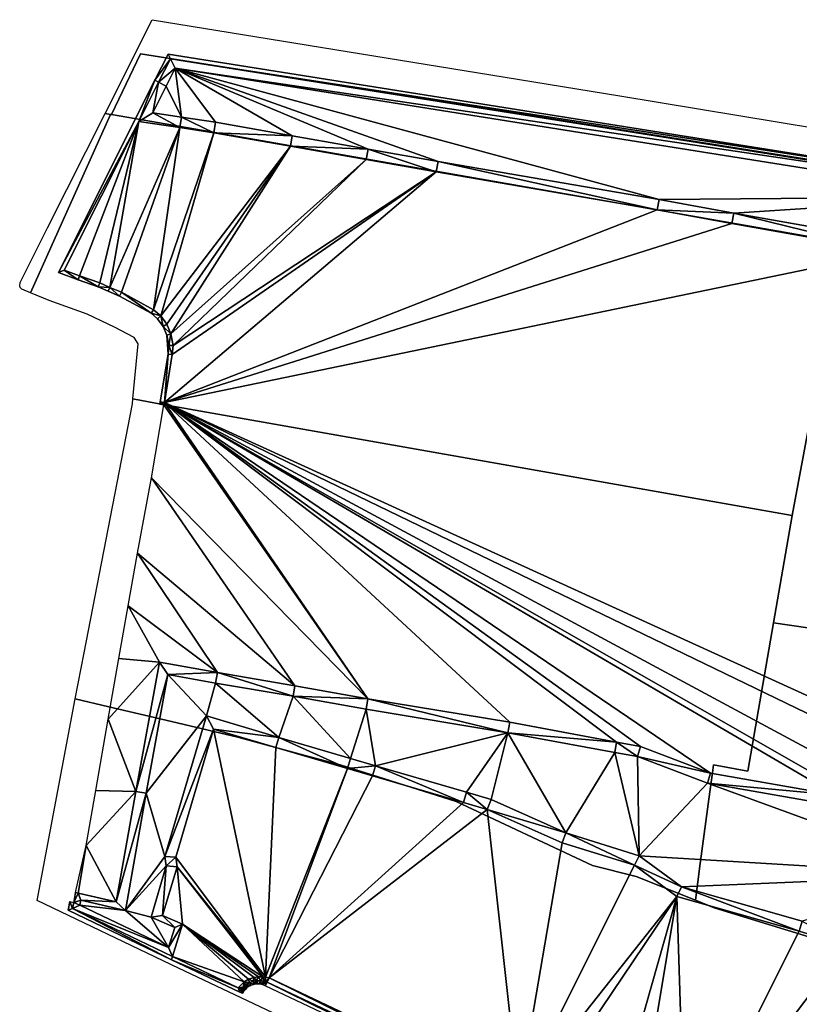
# Model space of a CAD drawing. Header units: millimetres. Extents: x 132691 to 133749, y 516184 to 516906.
# Tile 2 of 15: x 132691 to 132912, y 516364 to 516643. Entities that reach past the tile are written whole.
import ezdxf

# ---------------------------------------------------------------- set-up
doc = ezdxf.new("R2010")
doc.units = ezdxf.units.MM
for name, color, linetype, plot in [('dieptelijn_-1p9', 40, 'Continuous', False), ('dieptelijn_-2p2', 51, 'Continuous', False), ('dieptelijn_-2p5', 90, 'Continuous', False), ('dieptelijn_-3p1', 140, 'Continuous', False)]:
    doc.layers.add(name, color=color, linetype=linetype, plot=plot)
doc.layers.add('dieptelijn_variabel', color=212, linetype='Continuous')
doc.layers.add('TI23311_MV_hoeveelheden_bestek_0103', color=1, linetype='Continuous')
doc.layers.add('Nieuw oppervlak', color=2, linetype='Continuous', true_color=0xffff00)

msp = doc.modelspace()

# ---------------------------------------------------------------- linework, layer by layer
at = {"layer": 'dieptelijn_-1p9', "elevation": -1.9}
for points in [[(132760.94, 516369.36), (132760.28, 516369.65), (132759.77, 516369.76), (132759.27, 516369.85), (132758.48, 516369.85), (132757.72, 516369.75), (132756.84, 516369.44), (132756.13, 516369.05), (132755.67, 516368.71), (132755.32, 516368.35), (132755.16, 516368.17), (132754.91, 516367.83), (132754.53, 516367.17)], [(132857.18, 516323.3), (132836.76, 516333.36), (132831.8, 516335.82), (132760.94, 516369.36)]]:
    msp.add_lwpolyline(points, dxfattribs=at)
at = {"layer": 'dieptelijn_-2p2', "elevation": -2.2}
for points in [[(132975.04, 516584.13), (132975.66, 516592.08), (132966.04, 516596.64), (132733.41, 516633.6), (132729.64, 516626.22), (132702.3, 516571.72), (132707.89, 516569.62), (132713.61, 516567.61), (132716.4, 516566.37), (132719.65, 516565), (132728.57, 516560.15), (132730.42, 516558.54), (132732.02, 516556.4), (132733.05, 516553.92), (132733.62, 516550.95), (132733.38, 516548.57), (132731.16, 516535.05), (132731.04, 516534.35)], [(132705.5, 516393.27), (132705.05, 516390.83)], [(132705.05, 516390.83), (132734.41, 516376.78)], [(132734.41, 516376.78), (132753.71, 516367.55)], [(132761.45, 516370.44), (132761.11, 516370.58), (132760.55, 516370.72), (132759.64, 516370.77), (132758.42, 516370.75), (132757.51, 516370.64), (132756.47, 516370.26), (132755.64, 516369.81), (132755.08, 516369.39), (132754.65, 516368.96), (132754.46, 516368.73), (132754.16, 516368.33), (132753.71, 516367.55)], [(132885.66, 516301.87), (132884.67, 516313.44), (132879.39, 516319.13), (132865.4, 516322.1), (132865.4, 516322.1), (132857.62, 516324.43), (132837.29, 516334.44), (132832.32, 516336.9), (132761.45, 516370.44)]]:
    msp.add_lwpolyline(points, dxfattribs=at)
at = {"layer": 'dieptelijn_-2p5', "elevation": -2.5}
for points in [[(132973.3, 516577.18), (132974.4, 516591.35), (132965.68, 516595.48), (132734.08, 516632.28), (132730.71, 516625.68), (132703.97, 516572.37), (132708.3, 516570.75), (132714.05, 516568.73), (132716.88, 516567.47), (132720.17, 516566.08), (132729.26, 516561.15), (132731.3, 516559.36), (132733.07, 516557), (132734.2, 516554.27), (132734.83, 516551), (132734.57, 516548.41), (132732.35, 516534.86), (132732.23, 516534.15)], [(132725.12, 516614.53), (132736.73, 516612.82), (132746.39, 516611.35), (132768.11, 516607.54), (132789.59, 516603.7), (132809.45, 516600.25), (132872.09, 516589.43), (132893.32, 516585.57), (132938.54, 516577.56)], [(132707.86, 516395.66), (132710.2, 516409.19), (132712.9, 516424.74), (132716.44, 516445.01), (132719.43, 516462.24), (132722.05, 516477.13), (132724.7, 516492.13), (132728.73, 516513.49), (132732.23, 516534.15)], [(132922.82, 516423.49), (132887.22, 516429.71), (132867.34, 516437.29), (132860.6, 516438.48), (132830.28, 516444.11), (132790.06, 516450.78), (132769.36, 516454.49), (132747.4, 516458.2), (132730.93, 516461.17), (132724.25, 516424.52), (132718.69, 516393.17), (132707.18, 516395.82), (132706.27, 516391.25)], [(132734.67, 516377.66), (132737.48, 516386.89), (132731.85, 516389.33), (132735.96, 516403.16), (132735.56, 516405.87), (132746.27, 516442.18), (132763.97, 516436.93), (132784.24, 516430.97), (132791.35, 516428.89), (132817.18, 516421.41), (132823.93, 516419.36), (132845.16, 516409.9), (132865.67, 516403.55), (132877.64, 516394.69), (132912.41, 516384.87), (132925.9, 516380.67), (132912.41, 516337.72), (132900.05, 516298.85)], [(132706.27, 516391.25), (132734.63, 516377.68)], [(132734.63, 516377.68), (132753.28, 516368.75)], [(132762.02, 516371.62), (132761.03, 516371.85), (132760.25, 516371.92), (132759.06, 516371.92), (132757.8, 516371.75), (132756.2, 516371.24), (132755.01, 516370.47), (132753.28, 516368.75)], [(132886.88, 516302.86), (132885.92, 516313.99), (132880.06, 516320.32), (132865.73, 516323.36), (132858.1, 516325.64), (132837.86, 516335.6), (132832.89, 516338.07), (132762.02, 516371.62)]]:
    msp.add_lwpolyline(points, dxfattribs=at)
at = {"layer": 'dieptelijn_-3p1', "elevation": -3.1}
for points in [[(132971.88, 516589.89), (132964.97, 516593.16), (132735.43, 516629.64), (132732.86, 516624.59), (132729.04, 516616.98)], [(132942.01, 516579.99), (132893.85, 516588.52), (132872.62, 516592.39), (132809.96, 516603.21), (132790.11, 516606.65), (132768.63, 516610.5), (132746.88, 516614.31), (132737.18, 516615.78), (132729.04, 516616.98)], [(132913.26, 516387.75), (132878.98, 516397.43), (132867.04, 516406.27), (132846.22, 516412.72), (132824.98, 516422.18), (132818.04, 516424.29), (132792.19, 516431.77), (132785.09, 516433.85), (132764.82, 516439.81), (132744.25, 516445.91), (132732.49, 516406.09), (132732.89, 516403.38), (132728.57, 516388.8), (132735.29, 516385.87), (132733.52, 516380.2), (132708.36, 516392.24), (132708.62, 516393.64), (132721.3, 516390.73), (132727.2, 516423.99), (132733.34, 516457.69), (132746.88, 516455.24), (132768.84, 516451.54), (132789.55, 516447.83), (132829.76, 516441.15), (132860.06, 516435.53), (132866.54, 516434.39), (132886.42, 516426.8), (132925.25, 516420.03)]]:
    msp.add_lwpolyline(points, dxfattribs=at)
at = {"layer": 'dieptelijn_variabel'}
for points in [[(132731.04, 516534.35, -2.2), (132732.23, 516534.15, -2.5)], [(132705.5, 516393.27, -2.2), (132706.63, 516393.04, -2.5)], [(132754.53, 516367.17, -1.9), (132753.71, 516367.55, -2.2)]]:
    msp.add_polyline3d(points, dxfattribs=at)
at = {"layer": 'Nieuw oppervlak', "color": 8, "true_color": 0x808080}
for points in [[(132729.64, 516626.22, -2.2), (132733.41, 516633.6, -2.2), (132734.08, 516632.28, -2.5), (132729.64, 516626.22, -2.2)], [(132730.71, 516625.68, -2.5), (132729.64, 516626.22, -2.2), (132734.08, 516632.28, -2.5), (132730.71, 516625.68, -2.5)], [(132734.08, 516632.28, -2.5), (132735.43, 516629.64, -3.1), (132730.71, 516625.68, -2.5), (132734.08, 516632.28, -2.5)], [(132734.08, 516632.28, -2.5), (132733.41, 516633.6, -2.2), (132966.04, 516596.64, -2.2), (132734.08, 516632.28, -2.5)], [(132735.43, 516629.64, -3.1), (132734.08, 516632.28, -2.5), (132965.68, 516595.48, -2.5), (132735.43, 516629.64, -3.1)], [(132734.08, 516632.28, -2.5), (132966.04, 516596.64, -2.2), (132965.68, 516595.48, -2.5), (132734.08, 516632.28, -2.5)], [(132732.86, 516624.59, -3.1), (132730.71, 516625.68, -2.5), (132735.43, 516629.64, -3.1), (132732.86, 516624.59, -3.1)], [(132737.18, 516615.78, -3.1), (132732.86, 516624.59, -3.1), (132735.43, 516629.64, -3.1), (132737.18, 516615.78, -3.1)], [(132735.43, 516629.64, -3.1), (132965.68, 516595.48, -2.5), (132964.97, 516593.16, -3.1), (132735.43, 516629.64, -3.1)], [(132964.97, 516593.16, -3.1), (132872.62, 516592.39, -3.1), (132735.43, 516629.64, -3.1), (132964.97, 516593.16, -3.1)], [(132809.96, 516603.21, -3.1), (132790.11, 516606.65, -3.1), (132735.43, 516629.64, -3.1), (132809.96, 516603.21, -3.1)], [(132790.11, 516606.65, -3.1), (132768.63, 516610.5, -3.1), (132735.43, 516629.64, -3.1), (132790.11, 516606.65, -3.1)], [(132872.62, 516592.39, -3.1), (132809.96, 516603.21, -3.1), (132735.43, 516629.64, -3.1), (132872.62, 516592.39, -3.1)], [(132735.43, 516629.64, -3.1), (132746.88, 516614.31, -3.1), (132737.18, 516615.78, -3.1), (132735.43, 516629.64, -3.1)], [(132746.88, 516614.31, -3.1), (132735.43, 516629.64, -3.1), (132768.63, 516610.5, -3.1), (132746.88, 516614.31, -3.1)], [(132725.12, 516614.53, -2.5), (132702.3, 516571.72, -2.2), (132729.64, 516626.22, -2.2), (132725.12, 516614.53, -2.5)], [(132725.12, 516614.53, -2.5), (132729.64, 516626.22, -2.2), (132730.71, 516625.68, -2.5), (132725.12, 516614.53, -2.5)], [(132730.71, 516625.68, -2.5), (132729.04, 516616.98, -3.1), (132725.12, 516614.53, -2.5), (132730.71, 516625.68, -2.5)], [(132729.04, 516616.98, -3.1), (132730.71, 516625.68, -2.5), (132732.86, 516624.59, -3.1), (132729.04, 516616.98, -3.1)], [(132737.18, 516615.78, -3.1), (132729.04, 516616.98, -3.1), (132732.86, 516624.59, -3.1), (132737.18, 516615.78, -3.1)], [(132725.12, 516614.53, -2.5), (132729.04, 516616.98, -3.1), (132736.73, 516612.82, -2.5), (132725.12, 516614.53, -2.5)], [(132737.18, 516615.78, -3.1), (132736.73, 516612.82, -2.5), (132729.04, 516616.98, -3.1), (132737.18, 516615.78, -3.1)], [(132746.39, 516611.35, -2.5), (132736.73, 516612.82, -2.5), (132737.18, 516615.78, -3.1), (132746.39, 516611.35, -2.5)], [(132737.18, 516615.78, -3.1), (132746.88, 516614.31, -3.1), (132746.39, 516611.35, -2.5), (132737.18, 516615.78, -3.1)], [(132725.12, 516614.53, -2.5), (132703.97, 516572.37, -2.5), (132702.3, 516571.72, -2.2), (132725.12, 516614.53, -2.5)], [(132708.3, 516570.75, -2.5), (132703.97, 516572.37, -2.5), (132725.12, 516614.53, -2.5), (132708.3, 516570.75, -2.5)], [(132714.05, 516568.73, -2.5), (132708.3, 516570.75, -2.5), (132725.12, 516614.53, -2.5), (132714.05, 516568.73, -2.5)], [(132716.88, 516567.47, -2.5), (132714.05, 516568.73, -2.5), (132725.12, 516614.53, -2.5), (132716.88, 516567.47, -2.5)], [(132716.88, 516567.47, -2.5), (132725.12, 516614.53, -2.5), (132736.73, 516612.82, -2.5), (132716.88, 516567.47, -2.5)], [(132720.17, 516566.08, -2.5), (132716.88, 516567.47, -2.5), (132736.73, 516612.82, -2.5), (132720.17, 516566.08, -2.5)], [(132729.26, 516561.15, -2.5), (132720.17, 516566.08, -2.5), (132736.73, 516612.82, -2.5), (132729.26, 516561.15, -2.5)], [(132729.26, 516561.15, -2.5), (132736.73, 516612.82, -2.5), (132746.39, 516611.35, -2.5), (132729.26, 516561.15, -2.5)], [(132746.39, 516611.35, -2.5), (132746.88, 516614.31, -3.1), (132768.63, 516610.5, -3.1), (132746.39, 516611.35, -2.5)], [(132731.3, 516559.36, -2.5), (132729.26, 516561.15, -2.5), (132746.39, 516611.35, -2.5), (132731.3, 516559.36, -2.5)], [(132731.3, 516559.36, -2.5), (132746.39, 516611.35, -2.5), (132768.11, 516607.54, -2.5), (132731.3, 516559.36, -2.5)], [(132746.39, 516611.35, -2.5), (132768.63, 516610.5, -3.1), (132768.11, 516607.54, -2.5), (132746.39, 516611.35, -2.5)], [(132768.11, 516607.54, -2.5), (132768.63, 516610.5, -3.1), (132790.11, 516606.65, -3.1), (132768.11, 516607.54, -2.5)], [(132731.3, 516559.36, -2.5), (132768.11, 516607.54, -2.5), (132733.07, 516557, -2.5), (132731.3, 516559.36, -2.5)], [(132768.11, 516607.54, -2.5), (132734.2, 516554.27, -2.5), (132733.07, 516557, -2.5), (132768.11, 516607.54, -2.5)], [(132789.59, 516603.7, -2.5), (132734.2, 516554.27, -2.5), (132768.11, 516607.54, -2.5), (132789.59, 516603.7, -2.5)], [(132768.11, 516607.54, -2.5), (132790.11, 516606.65, -3.1), (132789.59, 516603.7, -2.5), (132768.11, 516607.54, -2.5)], [(132789.59, 516603.7, -2.5), (132790.11, 516606.65, -3.1), (132809.45, 516600.25, -2.5), (132789.59, 516603.7, -2.5)], [(132790.11, 516606.65, -3.1), (132809.96, 516603.21, -3.1), (132809.45, 516600.25, -2.5), (132790.11, 516606.65, -3.1)], [(132789.59, 516603.7, -2.5), (132734.83, 516551, -2.5), (132734.2, 516554.27, -2.5), (132789.59, 516603.7, -2.5)], [(132789.59, 516603.7, -2.5), (132809.45, 516600.25, -2.5), (132734.83, 516551, -2.5), (132789.59, 516603.7, -2.5)], [(132809.96, 516603.21, -3.1), (132872.09, 516589.43, -2.5), (132809.45, 516600.25, -2.5), (132809.96, 516603.21, -3.1)], [(132872.62, 516592.39, -3.1), (132872.09, 516589.43, -2.5), (132809.96, 516603.21, -3.1), (132872.62, 516592.39, -3.1)], [(132732.35, 516534.86, -2.5), (132809.45, 516600.25, -2.5), (132872.09, 516589.43, -2.5), (132732.35, 516534.86, -2.5)], [(132732.35, 516534.86, -2.5), (132734.57, 516548.41, -2.5), (132809.45, 516600.25, -2.5), (132732.35, 516534.86, -2.5)], [(132734.57, 516548.41, -2.5), (132734.83, 516551, -2.5), (132809.45, 516600.25, -2.5), (132734.57, 516548.41, -2.5)], [(132964.97, 516593.16, -3.1), (132893.85, 516588.52, -3.1), (132872.62, 516592.39, -3.1), (132964.97, 516593.16, -3.1)], [(132964.97, 516593.16, -3.1), (132942.01, 516579.99, -3.1), (132893.85, 516588.52, -3.1), (132964.97, 516593.16, -3.1)], [(132893.85, 516588.52, -3.1), (132872.09, 516589.43, -2.5), (132872.62, 516592.39, -3.1), (132893.85, 516588.52, -3.1)], [(132893.32, 516585.57, -2.5), (132732.35, 516534.86, -2.5), (132872.09, 516589.43, -2.5), (132893.32, 516585.57, -2.5)], [(132893.32, 516585.57, -2.5), (132872.09, 516589.43, -2.5), (132893.85, 516588.52, -3.1), (132893.32, 516585.57, -2.5)], [(132938.54, 516577.56, -2.5), (132893.32, 516585.57, -2.5), (132893.85, 516588.52, -3.1), (132938.54, 516577.56, -2.5)], [(132938.54, 516577.56, -2.5), (132893.85, 516588.52, -3.1), (132942.01, 516579.99, -3.1), (132938.54, 516577.56, -2.5)], [(132938.54, 516577.56, -2.5), (132732.35, 516534.86, -2.5), (132893.32, 516585.57, -2.5), (132938.54, 516577.56, -2.5)], [(132916.39, 516450.87, -2.5), (132732.35, 516534.86, -2.5), (132938.54, 516577.56, -2.5), (132916.39, 516450.87, -2.5)], [(132707.89, 516569.62, -2.2), (132702.3, 516571.72, -2.2), (132703.97, 516572.37, -2.5), (132707.89, 516569.62, -2.2)], [(132707.89, 516569.62, -2.2), (132703.97, 516572.37, -2.5), (132708.3, 516570.75, -2.5), (132707.89, 516569.62, -2.2)], [(132713.61, 516567.61, -2.2), (132707.89, 516569.62, -2.2), (132708.3, 516570.75, -2.5), (132713.61, 516567.61, -2.2)], [(132713.61, 516567.61, -2.2), (132708.3, 516570.75, -2.5), (132714.05, 516568.73, -2.5), (132713.61, 516567.61, -2.2)], [(132713.61, 516567.61, -2.2), (132714.05, 516568.73, -2.5), (132716.88, 516567.47, -2.5), (132713.61, 516567.61, -2.2)], [(132716.4, 516566.37, -2.2), (132713.61, 516567.61, -2.2), (132716.88, 516567.47, -2.5), (132716.4, 516566.37, -2.2)], [(132719.65, 516565, -2.2), (132716.4, 516566.37, -2.2), (132716.88, 516567.47, -2.5), (132719.65, 516565, -2.2)], [(132719.65, 516565, -2.2), (132716.88, 516567.47, -2.5), (132720.17, 516566.08, -2.5), (132719.65, 516565, -2.2)], [(132719.65, 516565, -2.2), (132720.17, 516566.08, -2.5), (132728.57, 516560.15, -2.2), (132719.65, 516565, -2.2)], [(132729.26, 516561.15, -2.5), (132728.57, 516560.15, -2.2), (132720.17, 516566.08, -2.5), (132729.26, 516561.15, -2.5)], [(132731.3, 516559.36, -2.5), (132728.57, 516560.15, -2.2), (132729.26, 516561.15, -2.5), (132731.3, 516559.36, -2.5)], [(132728.57, 516560.15, -2.2), (132731.3, 516559.36, -2.5), (132730.42, 516558.54, -2.2), (132728.57, 516560.15, -2.2)], [(132730.42, 516558.54, -2.2), (132731.3, 516559.36, -2.5), (132732.02, 516556.4, -2.2), (132730.42, 516558.54, -2.2)], [(132731.3, 516559.36, -2.5), (132733.07, 516557, -2.5), (132732.02, 516556.4, -2.2), (132731.3, 516559.36, -2.5)], [(132732.02, 516556.4, -2.2), (132733.07, 516557, -2.5), (132734.2, 516554.27, -2.5), (132732.02, 516556.4, -2.2)], [(132733.05, 516553.92, -2.2), (132732.02, 516556.4, -2.2), (132734.2, 516554.27, -2.5), (132733.05, 516553.92, -2.2)], [(132733.62, 516550.95, -2.2), (132733.05, 516553.92, -2.2), (132734.2, 516554.27, -2.5), (132733.62, 516550.95, -2.2)], [(132733.62, 516550.95, -2.2), (132733.38, 516548.57, -2.2), (132733.05, 516553.92, -2.2), (132733.62, 516550.95, -2.2)], [(132733.62, 516550.95, -2.2), (132734.2, 516554.27, -2.5), (132734.83, 516551, -2.5), (132733.62, 516550.95, -2.2)], [(132733.38, 516548.57, -2.2), (132733.62, 516550.95, -2.2), (132734.57, 516548.41, -2.5), (132733.38, 516548.57, -2.2)], [(132733.62, 516550.95, -2.2), (132734.83, 516551, -2.5), (132734.57, 516548.41, -2.5), (132733.62, 516550.95, -2.2)], [(132732.35, 516534.86, -2.5), (132731.16, 516535.05, -2.2), (132733.38, 516548.57, -2.2), (132732.35, 516534.86, -2.5)], [(132734.57, 516548.41, -2.5), (132732.35, 516534.86, -2.5), (132733.38, 516548.57, -2.2), (132734.57, 516548.41, -2.5)], [(132732.23, 516534.15, -2.5), (132790.06, 516450.78, -2.5), (132728.73, 516513.49, -2.5), (132732.23, 516534.15, -2.5)], [(132731.04, 516534.35, -2.2), (132731.16, 516535.05, -2.2), (132732.23, 516534.15, -2.5), (132731.04, 516534.35, -2.2)], [(132731.16, 516535.05, -2.2), (132732.35, 516534.86, -2.5), (132732.23, 516534.15, -2.5), (132731.16, 516535.05, -2.2)], [(132732.35, 516534.86, -2.5), (132790.06, 516450.78, -2.5), (132732.23, 516534.15, -2.5), (132732.35, 516534.86, -2.5)], [(132860.6, 516438.48, -2.5), (132732.35, 516534.86, -2.5), (132867.34, 516437.29, -2.5), (132860.6, 516438.48, -2.5)], [(132887.22, 516429.71, -2.5), (132867.34, 516437.29, -2.5), (132732.35, 516534.86, -2.5), (132887.22, 516429.71, -2.5)], [(132830.28, 516444.11, -2.5), (132732.35, 516534.86, -2.5), (132860.6, 516438.48, -2.5), (132830.28, 516444.11, -2.5)], [(132790.06, 516450.78, -2.5), (132732.35, 516534.86, -2.5), (132830.28, 516444.11, -2.5), (132790.06, 516450.78, -2.5)], [(132916.39, 516450.87, -2.5), (132917.26, 516445.36, -2.5), (132732.35, 516534.86, -2.5), (132916.39, 516450.87, -2.5)], [(132887.22, 516429.71, -2.5), (132732.35, 516534.86, -2.5), (132922.82, 516423.49, -2.5), (132887.22, 516429.71, -2.5)], [(132732.35, 516534.86, -2.5), (132922.74, 516432.34, -2.5), (132923.22, 516425.71, -2.5), (132732.35, 516534.86, -2.5)], [(132923.22, 516425.71, -2.5), (132922.82, 516423.49, -2.5), (132732.35, 516534.86, -2.5), (132923.22, 516425.71, -2.5)], [(132922.74, 516432.34, -2.5), (132732.35, 516534.86, -2.5), (132917.26, 516445.36, -2.5), (132922.74, 516432.34, -2.5)], [(132728.73, 516513.49, -2.5), (132769.36, 516454.49, -2.5), (132724.7, 516492.13, -2.5), (132728.73, 516513.49, -2.5)], [(132769.36, 516454.49, -2.5), (132728.73, 516513.49, -2.5), (132790.06, 516450.78, -2.5), (132769.36, 516454.49, -2.5)], [(132747.4, 516458.2, -2.5), (132722.05, 516477.13, -2.5), (132724.7, 516492.13, -2.5), (132747.4, 516458.2, -2.5)], [(132724.7, 516492.13, -2.5), (132769.36, 516454.49, -2.5), (132747.4, 516458.2, -2.5), (132724.7, 516492.13, -2.5)], [(132730.93, 516461.17, -2.5), (132719.43, 516462.24, -2.5), (132722.05, 516477.13, -2.5), (132730.93, 516461.17, -2.5)], [(132730.93, 516461.17, -2.5), (132722.05, 516477.13, -2.5), (132747.4, 516458.2, -2.5), (132730.93, 516461.17, -2.5)], [(132716.44, 516445.01, -2.5), (132719.43, 516462.24, -2.5), (132730.93, 516461.17, -2.5), (132716.44, 516445.01, -2.5)], [(132724.25, 516424.52, -2.5), (132716.44, 516445.01, -2.5), (132730.93, 516461.17, -2.5), (132724.25, 516424.52, -2.5)], [(132730.93, 516461.17, -2.5), (132733.34, 516457.69, -3.1), (132724.25, 516424.52, -2.5), (132730.93, 516461.17, -2.5)], [(132733.34, 516457.69, -3.1), (132730.93, 516461.17, -2.5), (132747.4, 516458.2, -2.5), (132733.34, 516457.69, -3.1)], [(132727.2, 516423.99, -3.1), (132724.25, 516424.52, -2.5), (132733.34, 516457.69, -3.1), (132727.2, 516423.99, -3.1)], [(132733.34, 516457.69, -3.1), (132744.25, 516445.91, -3.1), (132727.2, 516423.99, -3.1), (132733.34, 516457.69, -3.1)], [(132746.88, 516455.24, -3.1), (132733.34, 516457.69, -3.1), (132747.4, 516458.2, -2.5), (132746.88, 516455.24, -3.1)], [(132746.88, 516455.24, -3.1), (132744.25, 516445.91, -3.1), (132733.34, 516457.69, -3.1), (132746.88, 516455.24, -3.1)], [(132746.88, 516455.24, -3.1), (132747.4, 516458.2, -2.5), (132768.84, 516451.54, -3.1), (132746.88, 516455.24, -3.1)], [(132747.4, 516458.2, -2.5), (132769.36, 516454.49, -2.5), (132768.84, 516451.54, -3.1), (132747.4, 516458.2, -2.5)], [(132744.25, 516445.91, -3.1), (132746.88, 516455.24, -3.1), (132764.82, 516439.81, -3.1), (132744.25, 516445.91, -3.1)], [(132746.88, 516455.24, -3.1), (132768.84, 516451.54, -3.1), (132764.82, 516439.81, -3.1), (132746.88, 516455.24, -3.1)], [(132769.36, 516454.49, -2.5), (132790.06, 516450.78, -2.5), (132768.84, 516451.54, -3.1), (132769.36, 516454.49, -2.5)], [(132764.82, 516439.81, -3.1), (132768.84, 516451.54, -3.1), (132785.09, 516433.85, -3.1), (132764.82, 516439.81, -3.1)], [(132785.09, 516433.85, -3.1), (132768.84, 516451.54, -3.1), (132789.55, 516447.83, -3.1), (132785.09, 516433.85, -3.1)], [(132790.06, 516450.78, -2.5), (132789.55, 516447.83, -3.1), (132768.84, 516451.54, -3.1), (132790.06, 516450.78, -2.5)], [(132790.06, 516450.78, -2.5), (132829.76, 516441.15, -3.1), (132789.55, 516447.83, -3.1), (132790.06, 516450.78, -2.5)], [(132790.06, 516450.78, -2.5), (132830.28, 516444.11, -2.5), (132829.76, 516441.15, -3.1), (132790.06, 516450.78, -2.5)], [(132785.09, 516433.85, -3.1), (132789.55, 516447.83, -3.1), (132792.19, 516431.77, -3.1), (132785.09, 516433.85, -3.1)], [(132792.19, 516431.77, -3.1), (132789.55, 516447.83, -3.1), (132829.76, 516441.15, -3.1), (132792.19, 516431.77, -3.1)], [(132716.44, 516445.01, -2.5), (132724.25, 516424.52, -2.5), (132712.9, 516424.74, -2.5), (132716.44, 516445.01, -2.5)], [(132732.49, 516406.09, -3.1), (132727.2, 516423.99, -3.1), (132744.25, 516445.91, -3.1), (132732.49, 516406.09, -3.1)], [(132744.25, 516445.91, -3.1), (132746.27, 516442.18, -2.5), (132732.49, 516406.09, -3.1), (132744.25, 516445.91, -3.1)], [(132764.82, 516439.81, -3.1), (132746.27, 516442.18, -2.5), (132744.25, 516445.91, -3.1), (132764.82, 516439.81, -3.1)], [(132746.27, 516442.18, -2.5), (132735.56, 516405.87, -2.5), (132732.49, 516406.09, -3.1), (132746.27, 516442.18, -2.5)], [(132761.03, 516371.85, -2.5), (132735.56, 516405.87, -2.5), (132746.27, 516442.18, -2.5), (132761.03, 516371.85, -2.5)], [(132763.97, 516436.93, -2.5), (132761.03, 516371.85, -2.5), (132746.27, 516442.18, -2.5), (132763.97, 516436.93, -2.5)], [(132764.82, 516439.81, -3.1), (132763.97, 516436.93, -2.5), (132746.27, 516442.18, -2.5), (132764.82, 516439.81, -3.1)], [(132860.6, 516438.48, -2.5), (132829.76, 516441.15, -3.1), (132830.28, 516444.11, -2.5), (132860.6, 516438.48, -2.5)], [(132764.82, 516439.81, -3.1), (132784.24, 516430.97, -2.5), (132763.97, 516436.93, -2.5), (132764.82, 516439.81, -3.1)], [(132785.09, 516433.85, -3.1), (132784.24, 516430.97, -2.5), (132764.82, 516439.81, -3.1), (132785.09, 516433.85, -3.1)], [(132818.04, 516424.29, -3.1), (132792.19, 516431.77, -3.1), (132829.76, 516441.15, -3.1), (132818.04, 516424.29, -3.1)], [(132824.98, 516422.18, -3.1), (132818.04, 516424.29, -3.1), (132829.76, 516441.15, -3.1), (132824.98, 516422.18, -3.1)], [(132829.76, 516441.15, -3.1), (132846.22, 516412.72, -3.1), (132824.98, 516422.18, -3.1), (132829.76, 516441.15, -3.1)], [(132829.76, 516441.15, -3.1), (132860.6, 516438.48, -2.5), (132860.06, 516435.53, -3.1), (132829.76, 516441.15, -3.1)], [(132860.06, 516435.53, -3.1), (132846.22, 516412.72, -3.1), (132829.76, 516441.15, -3.1), (132860.06, 516435.53, -3.1)], [(132763.97, 516436.93, -2.5), (132784.24, 516430.97, -2.5), (132761.03, 516371.85, -2.5), (132763.97, 516436.93, -2.5)], [(132866.54, 516434.39, -3.1), (132860.06, 516435.53, -3.1), (132860.6, 516438.48, -2.5), (132866.54, 516434.39, -3.1)], [(132866.54, 516434.39, -3.1), (132860.6, 516438.48, -2.5), (132867.34, 516437.29, -2.5), (132866.54, 516434.39, -3.1)], [(132887.22, 516429.71, -2.5), (132866.54, 516434.39, -3.1), (132867.34, 516437.29, -2.5), (132887.22, 516429.71, -2.5)], [(132792.19, 516431.77, -3.1), (132784.24, 516430.97, -2.5), (132785.09, 516433.85, -3.1), (132792.19, 516431.77, -3.1)], [(132860.06, 516435.53, -3.1), (132867.04, 516406.27, -3.1), (132846.22, 516412.72, -3.1), (132860.06, 516435.53, -3.1)], [(132866.54, 516434.39, -3.1), (132867.04, 516406.27, -3.1), (132860.06, 516435.53, -3.1), (132866.54, 516434.39, -3.1)], [(132867.04, 516406.27, -3.1), (132866.54, 516434.39, -3.1), (132886.42, 516426.8, -3.1), (132867.04, 516406.27, -3.1)], [(132887.22, 516429.71, -2.5), (132886.42, 516426.8, -3.1), (132866.54, 516434.39, -3.1), (132887.22, 516429.71, -2.5)], [(132784.24, 516430.97, -2.5), (132762.02, 516371.62, -2.5), (132761.03, 516371.85, -2.5), (132784.24, 516430.97, -2.5)], [(132791.35, 516428.89, -2.5), (132762.02, 516371.62, -2.5), (132784.24, 516430.97, -2.5), (132791.35, 516428.89, -2.5)], [(132792.19, 516431.77, -3.1), (132791.35, 516428.89, -2.5), (132784.24, 516430.97, -2.5), (132792.19, 516431.77, -3.1)], [(132791.35, 516428.89, -2.5), (132792.19, 516431.77, -3.1), (132817.18, 516421.41, -2.5), (132791.35, 516428.89, -2.5)], [(132792.19, 516431.77, -3.1), (132818.04, 516424.29, -3.1), (132817.18, 516421.41, -2.5), (132792.19, 516431.77, -3.1)], [(132817.18, 516421.41, -2.5), (132762.02, 516371.62, -2.5), (132791.35, 516428.89, -2.5), (132817.18, 516421.41, -2.5)], [(132922.82, 516423.49, -2.5), (132886.42, 516426.8, -3.1), (132887.22, 516429.71, -2.5), (132922.82, 516423.49, -2.5)], [(132886.42, 516426.8, -3.1), (132957.8, 516400.78, -3.1), (132867.04, 516406.27, -3.1), (132886.42, 516426.8, -3.1)], [(132886.42, 516426.8, -3.1), (132922.82, 516423.49, -2.5), (132925.25, 516420.03, -3.1), (132886.42, 516426.8, -3.1)], [(132925.25, 516420.03, -3.1), (132957.8, 516400.78, -3.1), (132886.42, 516426.8, -3.1), (132925.25, 516420.03, -3.1)], [(132724.25, 516424.52, -2.5), (132710.2, 516409.19, -2.5), (132712.9, 516424.74, -2.5), (132724.25, 516424.52, -2.5)], [(132718.69, 516393.17, -2.5), (132710.2, 516409.19, -2.5), (132724.25, 516424.52, -2.5), (132718.69, 516393.17, -2.5)], [(132718.69, 516393.17, -2.5), (132724.25, 516424.52, -2.5), (132727.2, 516423.99, -3.1), (132718.69, 516393.17, -2.5)], [(132721.3, 516390.73, -3.1), (132718.69, 516393.17, -2.5), (132727.2, 516423.99, -3.1), (132721.3, 516390.73, -3.1)], [(132727.2, 516423.99, -3.1), (132732.49, 516406.09, -3.1), (132721.3, 516390.73, -3.1), (132727.2, 516423.99, -3.1)], [(132823.93, 516419.36, -2.5), (132817.18, 516421.41, -2.5), (132818.04, 516424.29, -3.1), (132823.93, 516419.36, -2.5)], [(132823.93, 516419.36, -2.5), (132818.04, 516424.29, -3.1), (132824.98, 516422.18, -3.1), (132823.93, 516419.36, -2.5)], [(132762.02, 516371.62, -2.5), (132817.18, 516421.41, -2.5), (132823.93, 516419.36, -2.5), (132762.02, 516371.62, -2.5)], [(132823.93, 516419.36, -2.5), (132824.98, 516422.18, -3.1), (132846.22, 516412.72, -3.1), (132823.93, 516419.36, -2.5)], [(132823.93, 516419.36, -2.5), (132832.89, 516338.07, -2.5), (132762.02, 516371.62, -2.5), (132823.93, 516419.36, -2.5)], [(132845.16, 516409.9, -2.5), (132832.89, 516338.07, -2.5), (132823.93, 516419.36, -2.5), (132845.16, 516409.9, -2.5)], [(132845.16, 516409.9, -2.5), (132823.93, 516419.36, -2.5), (132846.22, 516412.72, -3.1), (132845.16, 516409.9, -2.5)], [(132865.67, 516403.55, -2.5), (132845.16, 516409.9, -2.5), (132846.22, 516412.72, -3.1), (132865.67, 516403.55, -2.5)], [(132865.67, 516403.55, -2.5), (132846.22, 516412.72, -3.1), (132867.04, 516406.27, -3.1), (132865.67, 516403.55, -2.5)], [(132707.18, 516395.82, -2.5), (132710.2, 516409.19, -2.5), (132707.86, 516395.66, -2.5), (132707.18, 516395.82, -2.5)], [(132718.69, 516393.17, -2.5), (132707.86, 516395.66, -2.5), (132710.2, 516409.19, -2.5), (132718.69, 516393.17, -2.5)], [(132865.67, 516403.55, -2.5), (132832.89, 516338.07, -2.5), (132845.16, 516409.9, -2.5), (132865.67, 516403.55, -2.5)], [(132732.49, 516406.09, -3.1), (132732.89, 516403.38, -3.1), (132721.3, 516390.73, -3.1), (132732.49, 516406.09, -3.1)], [(132732.49, 516406.09, -3.1), (132735.56, 516405.87, -2.5), (132732.89, 516403.38, -3.1), (132732.49, 516406.09, -3.1)], [(132735.96, 516403.16, -2.5), (132732.89, 516403.38, -3.1), (132735.56, 516405.87, -2.5), (132735.96, 516403.16, -2.5)], [(132761.03, 516371.85, -2.5), (132735.96, 516403.16, -2.5), (132735.56, 516405.87, -2.5), (132761.03, 516371.85, -2.5)], [(132865.67, 516403.55, -2.5), (132867.04, 516406.27, -3.1), (132878.98, 516397.43, -3.1), (132865.67, 516403.55, -2.5)], [(132957.8, 516400.78, -3.1), (132878.98, 516397.43, -3.1), (132867.04, 516406.27, -3.1), (132957.8, 516400.78, -3.1)], [(132721.3, 516390.73, -3.1), (132732.89, 516403.38, -3.1), (132728.57, 516388.8, -3.1), (132721.3, 516390.73, -3.1)], [(132731.85, 516389.33, -2.5), (132728.57, 516388.8, -3.1), (132732.89, 516403.38, -3.1), (132731.85, 516389.33, -2.5)], [(132731.85, 516389.33, -2.5), (132732.89, 516403.38, -3.1), (132735.96, 516403.16, -2.5), (132731.85, 516389.33, -2.5)], [(132735.96, 516403.16, -2.5), (132737.48, 516386.89, -2.5), (132731.85, 516389.33, -2.5), (132735.96, 516403.16, -2.5)], [(132761.03, 516371.85, -2.5), (132760.25, 516371.92, -2.5), (132735.96, 516403.16, -2.5), (132761.03, 516371.85, -2.5)], [(132735.96, 516403.16, -2.5), (132760.25, 516371.92, -2.5), (132737.48, 516386.89, -2.5), (132735.96, 516403.16, -2.5)], [(132832.89, 516338.07, -2.5), (132865.67, 516403.55, -2.5), (132877.64, 516394.69, -2.5), (132832.89, 516338.07, -2.5)], [(132877.64, 516394.69, -2.5), (132865.67, 516403.55, -2.5), (132878.98, 516397.43, -3.1), (132877.64, 516394.69, -2.5)], [(132913.26, 516387.75, -3.1), (132878.98, 516397.43, -3.1), (132957.8, 516400.78, -3.1), (132913.26, 516387.75, -3.1)], [(132877.64, 516394.69, -2.5), (132878.98, 516397.43, -3.1), (132912.41, 516384.87, -2.5), (132877.64, 516394.69, -2.5)], [(132913.26, 516387.75, -3.1), (132912.41, 516384.87, -2.5), (132878.98, 516397.43, -3.1), (132913.26, 516387.75, -3.1)], [(132707.18, 516395.82, -2.5), (132707.86, 516395.66, -2.5), (132706.63, 516393.04, -2.5), (132707.18, 516395.82, -2.5)], [(132707.86, 516395.66, -2.5), (132708.62, 516393.64, -3.1), (132706.63, 516393.04, -2.5), (132707.86, 516395.66, -2.5)], [(132718.69, 516393.17, -2.5), (132708.62, 516393.64, -3.1), (132707.86, 516395.66, -2.5), (132718.69, 516393.17, -2.5)], [(132877.64, 516394.69, -2.5), (132837.86, 516335.6, -2.5), (132832.89, 516338.07, -2.5), (132877.64, 516394.69, -2.5)], [(132877.64, 516394.69, -2.5), (132858.1, 516325.64, -2.5), (132837.86, 516335.6, -2.5), (132877.64, 516394.69, -2.5)], [(132858.1, 516325.64, -2.5), (132877.64, 516394.69, -2.5), (132865.73, 516323.36, -2.5), (132858.1, 516325.64, -2.5)], [(132880.06, 516320.32, -2.5), (132865.73, 516323.36, -2.5), (132877.64, 516394.69, -2.5), (132880.06, 516320.32, -2.5)], [(132880.06, 516320.32, -2.5), (132877.64, 516394.69, -2.5), (132912.41, 516384.87, -2.5), (132880.06, 516320.32, -2.5)], [(132705.5, 516393.27, -2.2), (132706.27, 516391.25, -2.5), (132705.05, 516390.83, -2.2), (132705.5, 516393.27, -2.2)], [(132706.63, 516393.04, -2.5), (132706.27, 516391.25, -2.5), (132705.5, 516393.27, -2.2), (132706.63, 516393.04, -2.5)], [(132706.63, 516393.04, -2.5), (132708.36, 516392.24, -3.1), (132706.27, 516391.25, -2.5), (132706.63, 516393.04, -2.5)], [(132733.52, 516380.2, -3.1), (132706.27, 516391.25, -2.5), (132708.36, 516392.24, -3.1), (132733.52, 516380.2, -3.1)], [(132706.63, 516393.04, -2.5), (132708.62, 516393.64, -3.1), (132708.36, 516392.24, -3.1), (132706.63, 516393.04, -2.5)], [(132721.3, 516390.73, -3.1), (132708.36, 516392.24, -3.1), (132708.62, 516393.64, -3.1), (132721.3, 516390.73, -3.1)], [(132708.36, 516392.24, -3.1), (132721.3, 516390.73, -3.1), (132733.52, 516380.2, -3.1), (132708.36, 516392.24, -3.1)], [(132708.62, 516393.64, -3.1), (132718.69, 516393.17, -2.5), (132721.3, 516390.73, -3.1), (132708.62, 516393.64, -3.1)], [(132734.41, 516376.78, -2.2), (132705.05, 516390.83, -2.2), (132706.27, 516391.25, -2.5), (132734.41, 516376.78, -2.2)], [(132733.52, 516380.2, -3.1), (132734.63, 516377.68, -2.5), (132706.27, 516391.25, -2.5), (132733.52, 516380.2, -3.1)], [(132734.63, 516377.68, -2.5), (132734.41, 516376.78, -2.2), (132706.27, 516391.25, -2.5), (132734.63, 516377.68, -2.5)], [(132721.3, 516390.73, -3.1), (132728.57, 516388.8, -3.1), (132733.52, 516380.2, -3.1), (132721.3, 516390.73, -3.1)], [(132731.85, 516389.33, -2.5), (132735.29, 516385.87, -3.1), (132728.57, 516388.8, -3.1), (132731.85, 516389.33, -2.5)], [(132731.85, 516389.33, -2.5), (132737.48, 516386.89, -2.5), (132735.29, 516385.87, -3.1), (132731.85, 516389.33, -2.5)], [(132733.52, 516380.2, -3.1), (132728.57, 516388.8, -3.1), (132735.29, 516385.87, -3.1), (132733.52, 516380.2, -3.1)], [(132733.52, 516380.2, -3.1), (132735.29, 516385.87, -3.1), (132737.48, 516386.89, -2.5), (132733.52, 516380.2, -3.1)], [(132734.67, 516377.66, -2.5), (132733.52, 516380.2, -3.1), (132737.48, 516386.89, -2.5), (132734.67, 516377.66, -2.5)], [(132737.48, 516386.89, -2.5), (132755.01, 516370.47, -2.5), (132734.67, 516377.66, -2.5), (132737.48, 516386.89, -2.5)], [(132760.25, 516371.92, -2.5), (132759.06, 516371.92, -2.5), (132737.48, 516386.89, -2.5), (132760.25, 516371.92, -2.5)], [(132737.48, 516386.89, -2.5), (132759.06, 516371.92, -2.5), (132757.8, 516371.75, -2.5), (132737.48, 516386.89, -2.5)], [(132756.2, 516371.24, -2.5), (132737.48, 516386.89, -2.5), (132757.8, 516371.75, -2.5), (132756.2, 516371.24, -2.5)], [(132755.01, 516370.47, -2.5), (132737.48, 516386.89, -2.5), (132756.2, 516371.24, -2.5), (132755.01, 516370.47, -2.5)], [(132913.26, 516387.75, -3.1), (132925.9, 516380.67, -2.5), (132912.41, 516384.87, -2.5), (132913.26, 516387.75, -3.1)], [(132912.41, 516384.87, -2.5), (132925.9, 516380.67, -2.5), (132880.06, 516320.32, -2.5), (132912.41, 516384.87, -2.5)], [(132912.41, 516337.72, -2.5), (132880.06, 516320.32, -2.5), (132925.9, 516380.67, -2.5), (132912.41, 516337.72, -2.5)], [(132734.63, 516377.68, -2.5), (132733.52, 516380.2, -3.1), (132734.67, 516377.66, -2.5), (132734.63, 516377.68, -2.5)], [(132734.63, 516377.68, -2.5), (132734.67, 516377.66, -2.5), (132734.41, 516376.78, -2.2), (132734.63, 516377.68, -2.5)], [(132734.67, 516377.66, -2.5), (132753.28, 516368.75, -2.5), (132734.41, 516376.78, -2.2), (132734.67, 516377.66, -2.5)], [(132755.01, 516370.47, -2.5), (132753.28, 516368.75, -2.5), (132734.67, 516377.66, -2.5), (132755.01, 516370.47, -2.5)], [(132734.41, 516376.78, -2.2), (132753.28, 516368.75, -2.5), (132753.71, 516367.55, -2.2), (132734.41, 516376.78, -2.2)], [(132754.65, 516368.96, -2.2), (132753.28, 516368.75, -2.5), (132755.01, 516370.47, -2.5), (132754.65, 516368.96, -2.2)], [(132755.08, 516369.39, -2.2), (132754.65, 516368.96, -2.2), (132755.01, 516370.47, -2.5), (132755.08, 516369.39, -2.2)], [(132754.65, 516368.96, -2.2), (132755.08, 516369.39, -2.2), (132755.67, 516368.71, -1.9), (132754.65, 516368.96, -2.2)], [(132755.01, 516370.47, -2.5), (132756.2, 516371.24, -2.5), (132756.47, 516370.26, -2.2), (132755.01, 516370.47, -2.5)], [(132755.01, 516370.47, -2.5), (132755.64, 516369.81, -2.2), (132755.08, 516369.39, -2.2), (132755.01, 516370.47, -2.5)], [(132755.01, 516370.47, -2.5), (132756.47, 516370.26, -2.2), (132755.64, 516369.81, -2.2), (132755.01, 516370.47, -2.5)], [(132755.67, 516368.71, -1.9), (132755.08, 516369.39, -2.2), (132755.64, 516369.81, -2.2), (132755.67, 516368.71, -1.9)], [(132756.84, 516369.44, -1.9), (132755.64, 516369.81, -2.2), (132756.47, 516370.26, -2.2), (132756.84, 516369.44, -1.9)], [(132755.67, 516368.71, -1.9), (132755.64, 516369.81, -2.2), (132756.13, 516369.05, -1.9), (132755.67, 516368.71, -1.9)], [(132756.13, 516369.05, -1.9), (132755.64, 516369.81, -2.2), (132756.84, 516369.44, -1.9), (132756.13, 516369.05, -1.9)], [(132756.2, 516371.24, -2.5), (132757.8, 516371.75, -2.5), (132757.51, 516370.64, -2.2), (132756.2, 516371.24, -2.5)], [(132756.2, 516371.24, -2.5), (132757.51, 516370.64, -2.2), (132756.47, 516370.26, -2.2), (132756.2, 516371.24, -2.5)], [(132757.72, 516369.75, -1.9), (132756.47, 516370.26, -2.2), (132757.51, 516370.64, -2.2), (132757.72, 516369.75, -1.9)], [(132756.84, 516369.44, -1.9), (132756.47, 516370.26, -2.2), (132757.72, 516369.75, -1.9), (132756.84, 516369.44, -1.9)], [(132758.42, 516370.75, -2.2), (132757.51, 516370.64, -2.2), (132757.8, 516371.75, -2.5), (132758.42, 516370.75, -2.2)], [(132758.42, 516370.75, -2.2), (132757.72, 516369.75, -1.9), (132757.51, 516370.64, -2.2), (132758.42, 516370.75, -2.2)], [(132758.48, 516369.85, -1.9), (132757.72, 516369.75, -1.9), (132758.42, 516370.75, -2.2), (132758.48, 516369.85, -1.9)], [(132757.8, 516371.75, -2.5), (132759.06, 516371.92, -2.5), (132758.42, 516370.75, -2.2), (132757.8, 516371.75, -2.5)], [(132759.64, 516370.77, -2.2), (132758.42, 516370.75, -2.2), (132759.06, 516371.92, -2.5), (132759.64, 516370.77, -2.2)], [(132759.64, 516370.77, -2.2), (132759.27, 516369.85, -1.9), (132758.42, 516370.75, -2.2), (132759.64, 516370.77, -2.2)], [(132759.27, 516369.85, -1.9), (132758.48, 516369.85, -1.9), (132758.42, 516370.75, -2.2), (132759.27, 516369.85, -1.9)], [(132759.06, 516371.92, -2.5), (132760.25, 516371.92, -2.5), (132759.64, 516370.77, -2.2), (132759.06, 516371.92, -2.5)], [(132759.77, 516369.76, -1.9), (132759.27, 516369.85, -1.9), (132759.64, 516370.77, -2.2), (132759.77, 516369.76, -1.9)], [(132760.25, 516371.92, -2.5), (132760.55, 516370.72, -2.2), (132759.64, 516370.77, -2.2), (132760.25, 516371.92, -2.5)], [(132760.55, 516370.72, -2.2), (132759.77, 516369.76, -1.9), (132759.64, 516370.77, -2.2), (132760.55, 516370.72, -2.2)], [(132760.28, 516369.65, -1.9), (132759.77, 516369.76, -1.9), (132760.55, 516370.72, -2.2), (132760.28, 516369.65, -1.9)], [(132760.25, 516371.92, -2.5), (132761.03, 516371.85, -2.5), (132760.55, 516370.72, -2.2), (132760.25, 516371.92, -2.5)], [(132760.28, 516369.65, -1.9), (132760.55, 516370.72, -2.2), (132761.11, 516370.58, -2.2), (132760.28, 516369.65, -1.9)], [(132761.11, 516370.58, -2.2), (132760.94, 516369.36, -1.9), (132760.28, 516369.65, -1.9), (132761.11, 516370.58, -2.2)], [(132761.11, 516370.58, -2.2), (132760.55, 516370.72, -2.2), (132761.03, 516371.85, -2.5), (132761.11, 516370.58, -2.2)], [(132761.11, 516370.58, -2.2), (132761.45, 516370.44, -2.2), (132760.94, 516369.36, -1.9), (132761.11, 516370.58, -2.2)], [(132761.45, 516370.44, -2.2), (132831.8, 516335.82, -1.9), (132760.94, 516369.36, -1.9), (132761.45, 516370.44, -2.2)], [(132761.11, 516370.58, -2.2), (132761.03, 516371.85, -2.5), (132762.02, 516371.62, -2.5), (132761.11, 516370.58, -2.2)], [(132761.11, 516370.58, -2.2), (132762.02, 516371.62, -2.5), (132761.45, 516370.44, -2.2), (132761.11, 516370.58, -2.2)], [(132761.45, 516370.44, -2.2), (132762.02, 516371.62, -2.5), (132832.32, 516336.9, -2.2), (132761.45, 516370.44, -2.2)], [(132832.32, 516336.9, -2.2), (132831.8, 516335.82, -1.9), (132761.45, 516370.44, -2.2), (132832.32, 516336.9, -2.2)], [(132832.89, 516338.07, -2.5), (132832.32, 516336.9, -2.2), (132762.02, 516371.62, -2.5), (132832.89, 516338.07, -2.5)], [(132754.46, 516368.73, -2.2), (132753.28, 516368.75, -2.5), (132754.65, 516368.96, -2.2), (132754.46, 516368.73, -2.2)], [(132754.16, 516368.33, -2.2), (132753.71, 516367.55, -2.2), (132753.28, 516368.75, -2.5), (132754.16, 516368.33, -2.2)], [(132754.16, 516368.33, -2.2), (132753.28, 516368.75, -2.5), (132754.46, 516368.73, -2.2), (132754.16, 516368.33, -2.2)], [(132754.53, 516367.17, -1.9), (132753.71, 516367.55, -2.2), (132754.16, 516368.33, -2.2), (132754.53, 516367.17, -1.9)], [(132754.16, 516368.33, -2.2), (132754.46, 516368.73, -2.2), (132754.91, 516367.83, -1.9), (132754.16, 516368.33, -2.2)], [(132754.16, 516368.33, -2.2), (132754.91, 516367.83, -1.9), (132754.53, 516367.17, -1.9), (132754.16, 516368.33, -2.2)], [(132754.46, 516368.73, -2.2), (132754.65, 516368.96, -2.2), (132755.32, 516368.35, -1.9), (132754.46, 516368.73, -2.2)], [(132754.46, 516368.73, -2.2), (132755.16, 516368.17, -1.9), (132754.91, 516367.83, -1.9), (132754.46, 516368.73, -2.2)], [(132754.46, 516368.73, -2.2), (132755.32, 516368.35, -1.9), (132755.16, 516368.17, -1.9), (132754.46, 516368.73, -2.2)], [(132755.67, 516368.71, -1.9), (132755.32, 516368.35, -1.9), (132754.65, 516368.96, -2.2), (132755.67, 516368.71, -1.9)]]:
    msp.add_3dface(points, dxfattribs=at)
at = {"layer": 'TI23311_MV_hoeveelheden_bestek_0103', "color": 9, "linetype": 'Continuous', "true_color": 0xd19cc7, "flags": 128}
for points in [[(132965.38, 516595.78), (132725.58, 516633.69), (132720.48, 516623.06), (132717.34, 516616.5), (132717.1, 516616.54), (132715.53, 516616.82), (132728.92, 516643.4), (132824.95, 516627.78), (132861.51, 516621.84), (132929.05, 516610.62)], [(132898.24, 516295.59), (132925.44, 516379.39), (132925.65, 516380.04), (132888.24, 516391.48), (132882.94, 516393.62), (132884.33, 516404.04), (132887.05, 516424.38), (132887.77, 516429.78), (132888.07, 516432), (132897.8, 516430.23), (132905.08, 516472.33), (132920.03, 516470.18), (132961.48, 516464.25), (132957.11, 516275.09)], [(132829.19, 516330.41), (132734.54, 516375.22), (132734.16, 516375.4), (132696.26, 516393.59), (132707.09, 516450.74), (132716.57, 516448.51), (132729.51, 516445.47), (132753.14, 516439.91), (132753.88, 516439.73), (132753.88, 516439.73), (132771.9, 516434.8), (132782.18, 516432), (132815.12, 516421.6), (132853.8, 516403.48), (132866.18, 516400.38), (132882.94, 516393.62), (132888.24, 516391.48), (132925.65, 516380.04), (132925.44, 516379.39), (132898.24, 516295.59)]]:
    msp.add_lwpolyline(points, dxfattribs=at)
for points in [[(132905.08, 516472.33), (132910.35, 516502.81), (132924.88, 516580.23), (132743.43, 516611.94), (132717.34, 516616.5), (132720.48, 516623.06), (132725.58, 516633.69), (132965.38, 516595.78), (132962.09, 516464.16), (132961.48, 516464.25), (132920.03, 516470.18), (132905.08, 516472.33)], [(132717.1, 516616.54), (132694.4, 516565.96), (132691.94, 516567.01), (132691.49, 516567.42), (132691.32, 516567.9), (132691.47, 516568.85), (132699.24, 516584.34), (132715.53, 516616.82), (132717.1, 516616.54)], [(132924.88, 516580.23), (132910.35, 516502.81), (132729.87, 516534.67), (132723.4, 516535.82), (132724.96, 516551.49), (132723.74, 516553.22), (132718.24, 516556.21), (132710.42, 516559.83), (132699.65, 516563.74), (132694.4, 516565.96), (132717.1, 516616.54), (132717.34, 516616.5), (132743.43, 516611.94), (132924.88, 516580.23)], [(132887.05, 516424.38), (132884.33, 516404.04), (132882.94, 516393.62), (132866.18, 516400.38), (132853.8, 516403.48), (132815.12, 516421.6), (132782.18, 516432), (132771.9, 516434.8), (132753.88, 516439.73), (132753.14, 516439.91), (132729.51, 516445.47), (132716.57, 516448.51), (132707.09, 516450.74), (132709.56, 516463.78), (132723.26, 516534.44), (132723.4, 516535.82), (132729.87, 516534.67), (132910.35, 516502.81), (132905.08, 516472.33), (132897.8, 516430.23), (132888.07, 516432), (132887.77, 516429.78), (132887.05, 516424.38)]]:
    msp.add_lwpolyline(points, close=True, dxfattribs=at)

doc.saveas('drawing.dxf')
